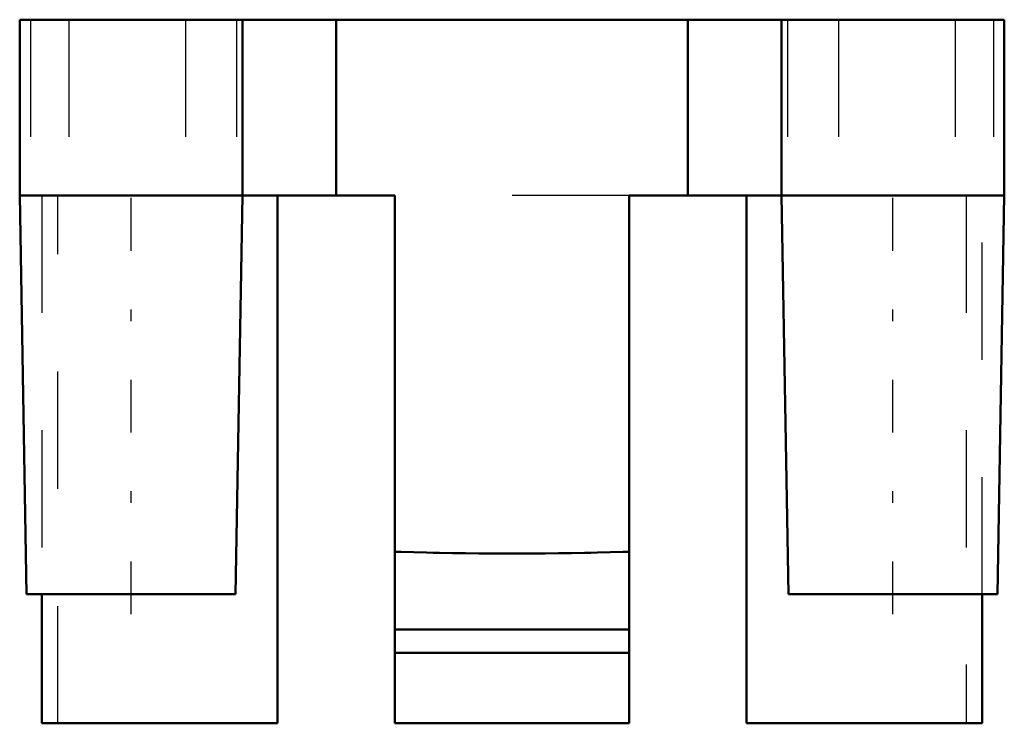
# Model space of a CAD drawing. Header units: millimetres. Extents: x -4.2 to 4.2, y -6 to 0.
import ezdxf

# ---------------------------------------------------------------- set-up
doc = ezdxf.new("R2010")
doc.units = ezdxf.units.MM
doc.linetypes.add('Center', pattern=[1.5, 0.45, -0.5, 0.05, -0.5])
doc.linetypes.add('Dashed', pattern=[2, 1, -1])
for name, color, linetype, lineweight in [('AM_0', 7, 'Continuous', 30), ('AM_3', 7, 'Dashed', 5), ('AM_7', 7, 'Center', 5)]:
    doc.layers.add(name, color=color, linetype=linetype, lineweight=lineweight)

msp = doc.modelspace()

# ---------------------------------------------------------------- linework, layer by layer
at = {"layer": 'AM_0', "color": 7, "linetype": 'Continuous', "lineweight": 50}
for p, q in [((-4.2, 0), (-4.2, -1.5)), ((4.2, 0), (-4.2, 0)), ((-2.3, -1.5), (-2.3, 0)), ((-1.5, -1.5), (-1.5, 0)), ((1.5, 0), (1.5, -1.5)), ((2.3, 0), (2.3, -1.5)), ((4.2, -1.5), (4.2, 0)), ((-4.2, -1.5), (-4.1407, -4.9)), ((-1, -1.5), (-4.2, -1.5)), ((-2.3593, -4.9), (-2.3, -1.5)), ((-2, -1.5), (-2, -6)), ((-1, -6), (-1, -1.5)), ((1, -1.5), (1, -6)), ((4.2, -1.5), (1, -1.5)), ((2, -1.5), (2, -6)), ((2.3, -1.5), (2.3593, -4.9)), ((4.1407, -4.9), (4.2, -1.5)), ((-2.3593, -4.9), (-4.1407, -4.9)), ((-4.0097, -4.9), (-4.0097, -6)), ((4.1407, -4.9), (2.3593, -4.9)), ((4.0097, -6), (4.0097, -4.9)), ((1, -5.2), (-1, -5.2)), ((1, -5.4), (-1, -5.4)), ((-2, -6), (-4.0097, -6)), ((1, -6), (-1, -6)), ((2, -6), (4.0097, -6))]:
    msp.add_line(p, q, dxfattribs=at)
msp.add_lwpolyline([(-1, -4.537), (-0.9464, -4.5387), (-0.8383, -4.5418), (-0.7289, -4.5446), (-0.6739, -4.5458), (-0.6186, -4.5469), (-0.5073, -4.5489), (-0.3953, -4.5504), (-0.2828, -4.5516), (-0.1698, -4.5524), (-0.0566, -4.5528), (0, -4.5528), (0.0566, -4.5528), (0.1698, -4.5524), (0.2828, -4.5516), (0.3953, -4.5504), (0.5073, -4.5489), (0.6186, -4.5469), (0.6739, -4.5458), (0.7289, -4.5446), (0.8383, -4.5418), (0.9464, -4.5387), (1, -4.537)], dxfattribs=at)
at = {"layer": 'AM_3', "color": 6, "linetype": 'Dashed', "lineweight": 25}
for p, q in [((-4.1068, 0), (-4.1068, -1.5)), ((-3.7808, 0), (-3.7808, -1.5)), ((-2.7846, 0), (-2.7846, -1.5)), ((-2.35, 0), (-2.35, -1.5)), ((2.35, 0), (2.35, -1.5)), ((2.7846, 0), (2.7846, -1.5)), ((3.7808, 0), (3.7808, -1.5)), ((4.1068, 0), (4.1068, -1.5)), ((-4.0097, -1.5), (-4.0097, -4.9)), ((-3.8759, -6), (-3.8759, -1.5)), ((-2, -1.5), (-2.3, -1.5)), ((1, -1.5), (-1, -1.5)), ((3.8759, -1.5), (3.8759, -6)), ((4.0097, -4.9), (4.0097, -1.5))]:
    msp.add_line(p, q, dxfattribs=at)
at = {"layer": 'AM_7', "color": 4, "linetype": 'Center', "lineweight": 25}
for p, q in [((-3.25, -5.07), (-3.25, -1.33)), ((3.25, -5.07), (3.25, -1.33))]:
    msp.add_line(p, q, dxfattribs=at)

doc.saveas('drawing.dxf')
